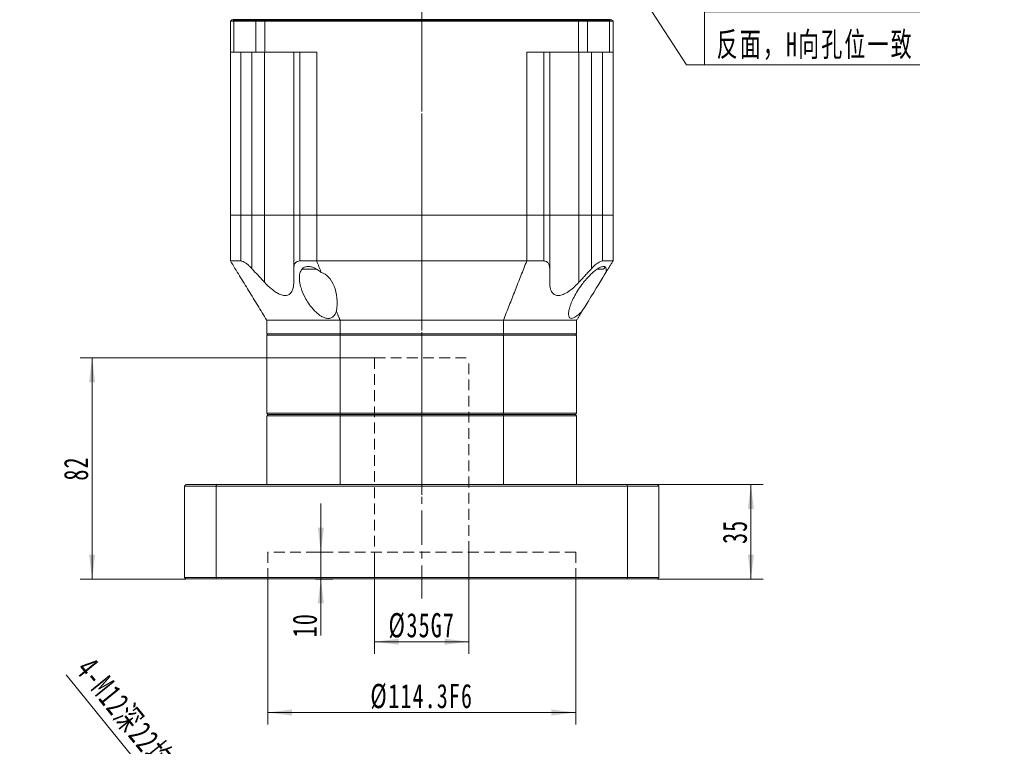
# Model space of a CAD drawing. Header units: millimetres. Extents: x 1532 to 2885, y -158 to 806.
# Tile 2 of 4: x 1894 to 2260, y 191 to 460. Entities that reach past the tile are written whole.
import ezdxf

# ---------------------------------------------------------------- set-up
doc = ezdxf.new("R2010")
doc.units = ezdxf.units.MM
doc.header["$LTSCALE"] = 2
for name, pattern in [('CENTER', [10.16, 6.35, -1.27, 1.27, -1.27]), ('DASHED', [0.75, 0.5, -0.25]), ('点画线', [18, 12, -2, 2, -2])]:
    doc.linetypes.add(name, pattern=pattern)
doc.layers.get('0').update_dxf_attribs({"lineweight": 18})
for name, color, linetype, lineweight in [('3中心线层', 1, 'CENTER', 18), ('4虚线层', 6, 'DASHED', 18), ('EB0', 7, 'Continuous', 35), ('中心线层', 1, '点画线', 18), ('尺寸线层', 3, 'Continuous', 18)]:
    doc.layers.add(name, color=color, linetype=linetype, lineweight=lineweight)
doc.styles.add('标准', font='txt', dxfattribs={"width": 0.667})
doc.dimstyles.new('a4-1-3', dxfattribs={"dimtxt": 9, "dimasz": 9, "dimexe": 4.5, "dimexo": 0, "dimgap": 1.5, "dimtad": 1, "dimdec": 3, "dimdsep": 46, "dimtxsty": '标准', "dimblk": '_CAXARROW', "dimcen": 0, "dimdle": 18, "dimazin": 2, "dimtfac": 0.707107, "dimtdec": 3, "dimtix": 1, "dimtmove": 2, "dimatfit": 3, "dimfxl": 0, "dimfrac": 2, "dimtolj": 1, "dimarcsym": 0})

# ---------------------------------------------------------------- blocks, each defined once
blk = doc.blocks.new('*X7')
at = {"layer": '尺寸线层', "linetype": 'Continuous'}
for points in [[(1967.95, 147.34), (1963.16, 155.04), (1961.41, 153.63)], [(1975.5, 138.01), (1982.04, 131.73), (1980.29, 130.31)]]:
    blk.add_hatch(color=0, dxfattribs=at).paths.add_polyline_path(points, flags=0)
at = {"layer": '尺寸线层', "color": 0, "linetype": 'Continuous'}
blk.add_line((1911.49, 217.07), (1983.06, 128.69), dxfattribs=at)
at = {"layer": '尺寸线层', "color": 0, "insert": (1935.68, 198.95), "char_height": 9, "width": 117.2052, "attachment_point": 5, "rotation": 309.001, "line_spacing_factor": 1.15057, "style": '标准'}
blk.add_mtext('\\T1.1;4-M12深22均布', dxfattribs=at)
blk = doc.blocks.new('_CAXARROW')
blk.add_hatch(color=0).paths.add_polyline_path([(0, 0), (-1, 0.125), (-1, -0.125)], flags=0)
blk = doc.blocks.new('*X27')
at = {"layer": '尺寸线层', "linetype": 'Continuous'}
blk.add_hatch(color=0, dxfattribs=at).paths.add_polyline_path([(-43.43, 56.55), (-37.58, 49.61), (-39.47, 48.39)], flags=0)
at = {"layer": '尺寸线层', "color": 0, "linetype": 'Continuous'}
blk.add_line((-43.43, 56.55), (-6.72, 0), dxfattribs=at)
at = {"layer": '尺寸线层', "color": 0}
for p, q in [((0, 19.66), (79.95, 19.66)), ((0, 0), (0, 19.66)), ((-6.72, 0), (0, 0)), ((0, 0), (79.95, 0))]:
    blk.add_line(p, q, dxfattribs=at)
at = {"layer": '尺寸线层', "color": 0, "insert": (4.5, 1.8), "char_height": 9, "width": 150.9096, "attachment_point": 7, "line_spacing_factor": 1.15057, "style": '标准'}
blk.add_mtext('\\T1.1;4-M10x20\\P反面，H向孔位一致', dxfattribs=at)
blk = doc.blocks.new('*X44')
at = {"layer": '尺寸线层', "linetype": 'Continuous'}
for points in [[(2165.62, 287.57), (2164.49, 278.57), (2166.74, 278.57)], [(2165.62, 252.57), (2164.49, 261.57), (2166.74, 261.57)]]:
    blk.add_hatch(color=0, dxfattribs=at).paths.add_polyline_path(points, flags=0)
at = {"layer": '尺寸线层', "color": 0, "linetype": 'Continuous'}
for p, q in [((2130.93, 287.57), (2170.12, 287.57)), ((2165.62, 252.57), (2165.62, 287.57)), ((2130.93, 252.57), (2170.12, 252.57))]:
    blk.add_line(p, q, dxfattribs=at)
at = {"layer": '尺寸线层', "color": 0, "insert": (2159.69, 270.07), "char_height": 9, "width": 18, "attachment_point": 5, "rotation": 90, "style": '标准'}
blk.add_mtext('\\T1.1;35', dxfattribs=at)
blk = doc.blocks.new('*X45')
at = {"layer": '尺寸线层', "linetype": 'Continuous'}
for points in [[(2025.93, 229.3), (2034.93, 230.43), (2034.93, 228.18)], [(2060.93, 229.3), (2051.93, 230.43), (2051.93, 228.18)]]:
    blk.add_hatch(color=0, dxfattribs=at).paths.add_polyline_path(points, flags=0)
at = {"layer": '尺寸线层', "color": 0, "linetype": 'Continuous'}
for p, q in [((2025.93, 262.57), (2025.93, 224.8)), ((2060.93, 262.57), (2060.93, 224.8)), ((2025.93, 229.3), (2060.93, 229.3))]:
    blk.add_line(p, q, dxfattribs=at)
at = {"layer": '尺寸线层', "color": 0, "insert": (2043.43, 235.23), "char_height": 9, "width": 44.769, "attachment_point": 5, "style": '标准'}
blk.add_mtext('\\T1.1;%%C35G7', dxfattribs=at)
blk = doc.blocks.new('*X46')
at = {"layer": '尺寸线层', "linetype": 'Continuous'}
for points in [[(1986.28, 203.04), (1995.28, 204.17), (1995.28, 201.92)], [(2100.58, 203.04), (2091.58, 204.17), (2091.58, 201.92)]]:
    blk.add_hatch(color=0, dxfattribs=at).paths.add_polyline_path(points, flags=0)
at = {"layer": '尺寸线层', "color": 0, "linetype": 'Continuous'}
for p, q in [((1986.28, 252.57), (1986.28, 198.54)), ((2100.58, 252.57), (2100.58, 198.54)), ((1986.28, 203.04), (2100.58, 203.04))]:
    blk.add_line(p, q, dxfattribs=at)
at = {"layer": '尺寸线层', "color": 0, "insert": (2043.43, 208.97), "char_height": 9, "width": 73.0098, "attachment_point": 5, "style": '标准'}
blk.add_mtext('\\T1.1;%%C114.3F6', dxfattribs=at)
blk = doc.blocks.new('*X47')
at = {"layer": '尺寸线层', "linetype": 'Continuous'}
for points in [[(2005.99, 262.57), (2004.86, 271.57), (2007.11, 271.57)], [(2005.99, 252.57), (2004.86, 243.57), (2007.11, 243.57)]]:
    blk.add_hatch(color=0, dxfattribs=at).paths.add_polyline_path(points, flags=0)
at = {"layer": '尺寸线层', "color": 0, "linetype": 'Continuous'}
for p, q in [((2005.99, 231.66), (2005.99, 280.57)), ((2004.02, 262.57), (2010.49, 262.57)), ((2004.02, 252.57), (2010.49, 252.57))]:
    blk.add_line(p, q, dxfattribs=at)
at = {"layer": '尺寸线层', "color": 0, "insert": (2000.06, 235.44), "char_height": 9, "width": 18, "attachment_point": 5, "rotation": 90, "style": '标准'}
blk.add_mtext('\\T1.1;10', dxfattribs=at)
blk = doc.blocks.new('*X48')
at = {"layer": '尺寸线层', "linetype": 'Continuous'}
for points in [[(1921.1, 334.57), (1919.97, 325.57), (1922.22, 325.57)], [(1921.1, 252.57), (1919.97, 261.57), (1922.22, 261.57)]]:
    blk.add_hatch(color=0, dxfattribs=at).paths.add_polyline_path(points, flags=0)
at = {"layer": '尺寸线层', "color": 0, "linetype": 'Continuous'}
for p, q in [((2025.93, 334.57), (1916.6, 334.57)), ((1921.1, 252.57), (1921.1, 334.57)), ((1955.93, 252.57), (1916.6, 252.57))]:
    blk.add_line(p, q, dxfattribs=at)
at = {"layer": '尺寸线层', "color": 0, "insert": (1915.17, 293.57), "char_height": 9, "width": 18, "attachment_point": 5, "rotation": 90, "style": '标准'}
blk.add_mtext('\\T1.1;82', dxfattribs=at)

msp = doc.modelspace()

# ---------------------------------------------------------------- linework, layer by layer
at = {"color": 7, "linetype": 'Continuous', "lineweight": 15}
for p, q in [((1972.9257, 460.0729), (1972.4257, 459.5729)), ((1973.6757, 459.5729), (1972.4257, 459.5729)), ((1972.4257, 448.0729), (1972.4257, 459.5729)), ((1972.9257, 460.0729), (1974.0507, 460.0729)), ((1974.0507, 460.0729), (1973.6757, 459.5729)), ((1973.6757, 459.5729), (1973.6757, 448.0729)), ((1981.912, 459.5729), (1973.6757, 459.5729)), ((1974.0507, 460.0729), (1982.2427, 460.0729)), ((1974.0507, 460.0729), (1982.2427, 460.0729)), ((1982.2427, 460.0729), (1981.912, 459.5729)), ((1981.912, 448.0729), (1981.912, 459.5729)), ((1985.2192, 459.5729), (1981.912, 459.5729)), ((1982.2427, 460.0729), (1985.2192, 460.0729)), ((1982.2427, 460.0729), (1985.2192, 460.0729)), ((1985.2192, 460.0729), (2101.6323, 460.0729)), ((1985.2192, 460.0729), (1985.2192, 459.5729)), ((1985.2192, 460.0729), (2101.6323, 460.0729)), ((1985.2192, 459.5729), (1985.2192, 448.0729)), ((2101.6323, 459.5729), (1985.2192, 459.5729)), ((2101.6323, 460.0729), (2104.6087, 460.0729)), ((2101.6323, 460.0729), (2101.6323, 459.5729)), ((2101.6323, 460.0729), (2104.6087, 460.0729)), ((2101.6323, 448.0729), (2101.6323, 459.5729)), ((2104.9394, 459.5729), (2101.6323, 459.5729)), ((2104.6087, 460.0729), (2112.8007, 460.0729)), ((2104.9394, 459.5729), (2104.6087, 460.0729)), ((2104.6087, 460.0729), (2112.8007, 460.0729)), ((2104.9394, 459.5729), (2104.9394, 448.0729)), ((2113.1757, 459.5729), (2104.9394, 459.5729)), ((2113.1757, 459.5729), (2112.8007, 460.0729)), ((2112.8007, 460.0729), (2113.9257, 460.0729)), ((2113.1757, 448.0729), (2113.1757, 459.5729)), ((2114.4257, 459.5729), (2113.1757, 459.5729)), ((2114.4257, 459.5729), (2113.9257, 460.0729)), ((2114.4257, 459.5729), (2114.4257, 448.0729)), ((1973.6757, 448.0729), (1972.4257, 448.0729)), ((1972.4257, 387.5729), (1972.4257, 448.0729)), ((1981.912, 448.0729), (1973.6757, 448.0729)), ((1976.2746, 387.5729), (1976.2746, 448.0729)), ((1980.4198, 448.0729), (1980.4198, 387.5729)), ((1985.2192, 448.0729), (1981.912, 448.0729)), ((1985.0894, 448.0729), (1985.0894, 387.5729)), ((2004.4386, 448.0729), (1985.2192, 448.0729)), ((1995.9257, 387.5729), (1995.9257, 448.0729)), ((1998.1297, 448.0729), (1998.1297, 387.5729)), ((2004.4386, 448.0729), (2004.4386, 387.5729)), ((2101.6323, 448.0729), (2082.4129, 448.0729)), ((2082.4129, 387.5729), (2082.4129, 448.0729)), ((2088.7218, 387.5729), (2088.7218, 448.0729)), ((2090.9257, 448.0729), (2090.9257, 387.5729)), ((2104.9394, 448.0729), (2101.6323, 448.0729)), ((2101.762, 448.0729), (2101.762, 387.5729)), ((2113.1757, 448.0729), (2104.9394, 448.0729)), ((2106.4317, 387.5729), (2106.4317, 448.0729)), ((2110.5768, 448.0729), (2110.5768, 387.5729)), ((2114.4257, 448.0729), (2113.1757, 448.0729)), ((2114.4257, 448.0729), (2114.4257, 387.5729)), ((1972.4257, 370.5729), (1972.4257, 387.5729)), ((1976.2746, 387.5729), (1972.4257, 387.5729)), ((1976.2746, 387.5729), (1972.4257, 387.5729)), ((1976.2746, 370.5729), (1976.2746, 387.5729)), ((1976.2746, 387.5729), (1980.4198, 387.5729)), ((1980.4198, 387.5729), (1976.2746, 387.5729)), ((1980.4198, 387.5729), (1980.4198, 367.6923)), ((1980.4198, 387.5729), (1985.0894, 387.5729)), ((1980.4198, 387.5729), (1985.0894, 387.5729)), ((1985.0894, 387.5729), (1985.0894, 362.6375)), ((1985.0894, 387.5729), (1995.9257, 387.5729)), ((1985.0894, 387.5729), (1995.9257, 387.5729)), ((1995.9257, 367.6923), (1995.9257, 387.5729)), ((1995.9257, 387.5729), (1998.1297, 387.5729)), ((1998.1297, 387.5729), (1995.9257, 387.5729)), ((1998.1297, 387.5729), (1998.1297, 370.5729)), ((2004.4386, 387.5729), (1998.1297, 387.5729)), ((2004.4386, 387.5729), (1998.1297, 387.5729)), ((2004.4386, 387.5729), (2004.4386, 370.5729)), ((2004.4386, 387.5729), (2082.4129, 387.5729)), ((2082.4129, 387.5729), (2004.4386, 387.5729)), ((2082.4129, 370.5729), (2082.4129, 387.5729)), ((2088.7218, 387.5729), (2082.4129, 387.5729)), ((2088.7218, 387.5729), (2082.4129, 387.5729)), ((2088.7218, 370.5729), (2088.7218, 387.5729)), ((2088.7218, 387.5729), (2090.9257, 387.5729)), ((2090.9257, 387.5729), (2088.7218, 387.5729)), ((2090.9257, 387.5729), (2090.9257, 367.6923)), ((2090.9257, 387.5729), (2101.762, 387.5729)), ((2090.9257, 387.5729), (2101.762, 387.5729)), ((2101.762, 387.5729), (2101.762, 362.6375)), ((2101.762, 387.5729), (2106.4317, 387.5729)), ((2101.762, 387.5729), (2106.4317, 387.5729)), ((2106.4317, 367.6923), (2106.4317, 387.5729)), ((2106.4317, 387.5729), (2110.5768, 387.5729)), ((2110.5768, 387.5729), (2106.4317, 387.5729)), ((2110.5768, 387.5729), (2110.5768, 370.5729)), ((2114.4257, 387.5729), (2110.5768, 387.5729)), ((2114.4257, 387.5729), (2110.5768, 387.5729)), ((2114.4257, 387.5729), (2114.4257, 370.5729)), ((1972.4257, 370.5729), (1976.2746, 370.5729)), ((1998.1297, 370.5729), (2004.4386, 370.5729)), ((2082.4129, 370.5729), (2004.4386, 370.5729)), ((2082.4129, 370.5729), (2088.7218, 370.5729)), ((2110.5768, 370.5729), (2114.4257, 370.5729)), ((2004.4177, 367.4729), (1999.5066, 367.4729)), ((2110.4092, 367.4729), (2108.5218, 367.4729)), ((2013.1148, 348.5729), (1985.9257, 348.5729)), ((1985.9257, 348.5729), (1985.9257, 343.5729)), ((2073.7366, 348.5729), (2013.1148, 348.5729)), ((2013.1148, 348.5729), (2013.1148, 343.5729)), ((2100.9257, 348.5729), (2073.7366, 348.5729)), ((2073.7366, 348.5729), (2073.7366, 343.5729)), ((2100.9257, 348.5729), (2100.9257, 343.5729)), ((2013.1148, 343.5729), (1985.9257, 343.5729)), ((2073.7366, 343.5729), (2013.1148, 343.5729)), ((2100.9257, 343.5729), (2073.7366, 343.5729)), ((2013.1148, 343.0729), (1985.9257, 343.0729)), ((1985.9257, 343.0729), (1985.9257, 314.0729)), ((2013.1148, 314.0729), (2013.1148, 343.0729)), ((2073.7366, 343.0729), (2013.1148, 343.0729)), ((2073.7366, 343.0729), (2073.7366, 314.0729)), ((2100.9257, 343.0729), (2073.7366, 343.0729)), ((2100.9257, 314.0729), (2100.9257, 343.0729)), ((1985.9257, 314.0729), (2013.1148, 314.0729)), ((2013.1148, 313.0729), (1985.9257, 313.0729)), ((1985.9257, 313.0729), (1985.9257, 287.5729)), ((1986.4257, 313.5729), (2013.2388, 313.5729)), ((2013.2388, 313.5729), (1986.4257, 313.5729)), ((2013.1148, 314.0729), (2073.7366, 314.0729)), ((2013.1148, 287.5729), (2013.1148, 313.0729)), ((2073.7366, 313.0729), (2013.1148, 313.0729)), ((2013.2388, 313.5729), (2073.6126, 313.5729)), ((2073.6126, 313.5729), (2013.2388, 313.5729)), ((2073.6126, 313.5729), (2100.4257, 313.5729)), ((2100.4257, 313.5729), (2073.6126, 313.5729)), ((2073.7366, 314.0729), (2100.9257, 314.0729)), ((2073.7366, 313.0729), (2073.7366, 287.5729)), ((2100.9257, 313.0729), (2073.7366, 313.0729)), ((2100.9257, 287.5729), (2100.9257, 313.0729)), ((1955.4257, 287.0729), (1955.4257, 253.0729)), ((1967.0828, 287.0729), (1955.4257, 287.0729)), ((1955.9257, 287.5729), (1967.2696, 287.5729)), ((1967.0828, 253.0729), (1967.0828, 287.0729)), ((2119.7687, 287.0729), (1967.0828, 287.0729)), ((1967.2696, 287.5729), (2119.5818, 287.5729)), ((2119.5818, 287.5729), (2130.9257, 287.5729)), ((2119.7687, 287.0729), (2119.7687, 253.0729)), ((2131.4257, 287.0729), (2119.7687, 287.0729)), ((2131.4257, 253.0729), (2131.4257, 287.0729)), ((1955.4257, 253.0729), (1967.0828, 253.0729)), ((1967.2696, 252.5729), (1955.9257, 252.5729)), ((1967.0828, 253.0729), (2119.7687, 253.0729)), ((2119.5818, 252.5729), (1967.2696, 252.5729)), ((2130.9257, 252.5729), (2119.5818, 252.5729)), ((2119.7687, 253.0729), (2131.4257, 253.0729))]:
    msp.add_line(p, q, dxfattribs=at)
msp.add_lwpolyline([(2111.8219, 366.3296), (2111.5732, 365.9243), (2111.1688, 365.2653), (2110.6181, 364.3679), (2109.9342, 363.2533), (2109.1328, 361.9473), (2108.2327, 360.4806), (2107.255, 358.8873), (2106.2225, 357.2047), (2105.1594, 355.4722), (2104.0904, 353.7301), (2103.0405, 352.0192)], dxfattribs=at)
for centre, start, end in [((1999.5066, 368.4729), 247.401448, 270), ((2110.4092, 368.4729), 270, 360)]:
    msp.add_arc(centre, 1, start, end, dxfattribs=at)
msp.add_ellipse((2005.0066, 355.0645), major_axis=(0, 11.4074), ratio=0.61363636, start_param=4.44214893, end_param=6.12506471, dxfattribs=at)
for points in [[(1985.9257, 348.5729), (1972.4257, 370.5729)], [(2004.4386, 370.5729), (2006.1088, 366.3296)], [(2073.7366, 348.5729), (2082.4129, 370.5729)], [(2114.4257, 370.5729), (2111.8219, 366.3296)], [(2106.4317, 367.6923), (2101.762, 362.6375)], [(2011.7525, 352.0192), (2013.1148, 348.5729)], [(2103.0405, 352.0192), (2100.9257, 348.5729)], [(1986.4257, 343.5729), (1985.9257, 343.0729)], [(2013.2388, 343.5729), (2013.1148, 343.0729)], [(2073.7366, 343.0729), (2073.6126, 343.5729)], [(2100.9257, 343.0729), (2100.4257, 343.5729)], [(1986.4257, 313.5729), (1985.9257, 314.0729)], [(1985.9257, 313.0729), (1986.4257, 313.5729)], [(2013.2388, 313.5729), (2013.1148, 314.0729)], [(2013.1148, 313.0729), (2013.2388, 313.5729)], [(2073.6126, 313.5729), (2073.7366, 314.0729)], [(2073.7366, 313.0729), (2073.6126, 313.5729)], [(2100.9257, 314.0729), (2100.4257, 313.5729)], [(2100.9257, 313.0729), (2100.4257, 313.5729)], [(1955.4257, 287.0729), (1955.9257, 287.5729)], [(1967.0828, 287.0729), (1967.2696, 287.5729)], [(2119.7687, 287.0729), (2119.5818, 287.5729)], [(2130.9257, 287.5729), (2131.4257, 287.0729)], [(1955.4257, 253.0729), (1955.9257, 252.5729)], [(1967.2696, 252.5729), (1967.0828, 253.0729)], [(2119.5818, 252.5729), (2119.7687, 253.0729)], [(2130.9257, 252.5729), (2131.4257, 253.0729)]]:
    msp.add_open_spline(points, degree=1, dxfattribs=at)
for points, knots in [([(1980.4198, 367.6923), (1980.1288, 368.0007), (1979.5474, 368.6168), (1978.5771, 369.4703), (1977.604, 370.1526), (1976.7939, 370.524), (1976.4175, 370.5595), (1976.2746, 370.5729)], [0, 0, 0, 0, 1.12288088, 2.24308532, 3.47306139, 4.51168182, 5.14651158, 5.14651158, 5.14651158, 5.14651158]), ([(1998.1297, 370.5729), (1997.8058, 370.5335), (1997.1602, 370.4551), (1996.4161, 369.815), (1995.9892, 368.874), (1995.9453, 368.0577), (1995.9257, 367.6923)], [0, 0, 0, 0, 0.86215546, 1.71853077, 3.0266067, 4.08652813, 4.08652813, 4.08652813, 4.08652813]), ([(2090.9257, 367.6923), (2090.9119, 368.0007), (2090.8841, 368.6168), (2090.6132, 369.4703), (2090.1105, 370.1526), (2089.4238, 370.524), (2088.9148, 370.5595), (2088.7218, 370.5729)], [0, 0, 0, 0, 0.89264101, 1.78315683, 2.76093381, 3.58658981, 4.09125264, 4.09125264, 4.09125264, 4.09125264]), ([(2110.5768, 370.5729), (2110.3215, 370.5335), (2109.8126, 370.4551), (2108.7139, 369.815), (2107.5541, 368.874), (2106.7787, 368.0577), (2106.4317, 367.6923)], [0, 0, 0, 0, 1.08520657, 2.16314546, 3.80963792, 5.14377803, 5.14377803, 5.14377803, 5.14377803]), ([(1985.0894, 362.6375), (1983.7353, 364.0914), (1982.172, 365.7701), (1980.6267, 367.4653), (1980.4198, 367.6923)], [0, 0, 0, 0, 5.96033141, 6.88161623, 6.88161623, 6.88161623, 6.88161623]), ([(1995.9257, 367.6923), (1995.9257, 367.4653), (1995.9257, 365.7701), (1995.9257, 364.0914), (1995.9257, 362.6375)], [0, 0, 0, 0, 0.6767102, 5.054757, 5.054757, 5.054757, 5.054757]), ([(2011.7525, 352.0192), (2011.6089, 351.5911), (2011.3137, 350.7116), (2010.4844, 349.7518), (2009.3634, 349.2452), (2008.1486, 349.2404), (2006.7235, 349.6963), (2005.3416, 350.5521), (2004.0521, 351.662), (2002.7347, 353.0586), (2001.3837, 354.8393), (1999.8346, 357.4421), (1998.6778, 360.1758), (1998.029, 362.9174), (1997.9477, 365.0658), (1998.386, 366.8135), (1999.2765, 367.953), (2000.4887, 368.5093), (2001.8456, 368.5455), (2003.4264, 368.1046), (2004.8771, 367.3173), (2005.756, 366.6125), (2006.1088, 366.3296)], [0, 0, 0, 0, 1.58943075, 3.26534015, 4.49198663, 5.72533161, 6.83614338, 8.49417023, 9.8316467, 11.17203856, 13.44234872, 15.71638055, 19.47072515, 22.0047095, 24.53183276, 26.72774694, 28.59580746, 29.97837532, 31.36766045, 32.62756506, 34.35557501, 35.51429673, 35.51429673, 35.51429673, 35.51429673]), ([(2090.9257, 362.6375), (2090.9257, 364.0914), (2090.9257, 365.7701), (2090.9257, 367.4653), (2090.9257, 367.6923)], [0, 0, 0, 0, 4.3780468, 5.054757, 5.054757, 5.054757, 5.054757]), ([(2103.0405, 352.0192), (2102.64, 351.6197), (2101.7288, 350.7109), (2100.4317, 349.7242), (2099.309, 349.234), (2098.5738, 349.2532), (2098.0509, 349.724), (2097.8666, 350.6018), (2097.9535, 351.7399), (2098.2675, 353.1689), (2098.8997, 354.985), (2099.9377, 357.2033), (2101.2432, 359.4864), (2102.688, 361.61), (2104.1726, 363.4965), (2105.7934, 365.294), (2107.5301, 366.8937), (2109.1752, 368.0149), (2110.4052, 368.5257), (2111.2638, 368.5322), (2111.8169, 368.064), (2111.962, 367.2736), (2111.86, 366.5865), (2111.8219, 366.3296)], [0, 0, 0, 0, 1.3673905, 3.11073867, 4.21441886, 5.32332881, 6.34707118, 7.89780025, 9.15444542, 10.41382089, 12.54095273, 14.67147797, 16.92270346, 19.17311317, 20.89303544, 22.61060664, 24.85963318, 26.46388708, 27.73276958, 29.00738941, 30.16811178, 31.78970551, 32.757768, 32.757768, 32.757768, 32.757768]), ([(1995.9257, 362.6375), (1995.9042, 362.0856), (1995.8612, 360.9829), (1995.4317, 359.4701), (1994.6284, 358.2824), (1993.344, 357.666), (1991.7932, 357.7635), (1990.2589, 358.3903), (1988.8969, 359.2303), (1987.1513, 360.5528), (1985.9351, 361.7824), (1985.0894, 362.6375)], [0, 0, 0, 0, 1.81418556, 3.62409993, 5.63118408, 7.31212006, 9.00054564, 10.54789571, 11.78283437, 13.02024208, 15.84497007, 15.84497007, 15.84497007, 15.84497007]), ([(2101.762, 362.6375), (2101.2254, 362.0856), (2100.1535, 360.9829), (2098.34, 359.4701), (2096.4649, 358.2824), (2094.6297, 357.666), (2093.1659, 357.7635), (2092.1926, 358.3903), (2091.5895, 359.2303), (2091.0467, 360.5528), (2090.9753, 361.7824), (2090.9257, 362.6375)], [0, 0, 0, 0, 1.81410618, 3.62394565, 5.6309396, 7.31180628, 9.00015991, 10.5474417, 11.78233114, 13.01968542, 15.84429304, 15.84429304, 15.84429304, 15.84429304])]:
    msp.add_open_spline(points, degree=3, knots=knots, dxfattribs=at)
at = {"layer": '3中心线层'}
for p, q in [((2043.4257, 565.761), (2043.4257, 282.7536)), ((2043.4257, 562.4356), (2043.4257, 245.3471))]:
    msp.add_line(p, q, dxfattribs=at)
at = {"layer": '4虚线层', "lineweight": 15, "ltscale": 4}
for p, q in [((2025.9257, 334.5729), (2025.9257, 262.5729)), ((2025.9257, 334.5729), (2060.9257, 334.5729)), ((2060.9257, 262.5729), (2060.9257, 334.5729)), ((1986.2757, 262.5729), (1986.2757, 252.5729)), ((2100.5757, 262.5729), (1986.2757, 262.5729)), ((2100.5757, 252.5729), (2100.5757, 262.5729))]:
    msp.add_line(p, q, dxfattribs=at)
at = {"layer": 'EB0', "linetype": 'Continuous', "lineweight": 35}
for p, q in [((1973.4257, 460.0729), (2113.4257, 460.0729)), ((1974.0507, 460.0729), (1982.2427, 460.0729)), ((1982.2427, 460.0729), (1985.2192, 460.0729)), ((1985.2192, 460.0729), (2101.6323, 460.0729)), ((2101.6323, 460.0729), (2104.6087, 460.0729)), ((2104.6087, 460.0729), (2112.8007, 460.0729))]:
    msp.add_line(p, q, dxfattribs=at)
at = {"layer": '中心线层'}
msp.add_line((2043.4257, 284.1854), (2043.4257, 631.5729), dxfattribs=at)

# ---------------------------------------------------------------- block references
at = {"layer": '尺寸线层'}
msp.add_blockref('*X27', (2148.3796, 443.3282), dxfattribs=at)

# ---------------------------------------------------------------- dimensions: what is measured, and where the dimension line sits
for base, p1, p2, picture, middle in [((1921.0957, 334.5729), (1955.9257, 252.5729), (2025.9257, 334.5729), '*X48', (1915.1707, 293.5729)), ((2165.6196, 287.5729), (2130.9257, 252.5729), (2130.9257, 287.5729), '*X44', (2159.6946, 270.0729)), ((2005.9872, 262.5729), (2004.0248, 252.5729), (2004.0248, 262.5729), '*X47', (2000.0622, 235.4396))]:
    dim = msp.add_linear_dim(base=base, p1=p1, p2=p2, angle=90, dimstyle='a4-1-3', override={"dimsah": 1, "dimtfill": 1, "dimtzin": 0}, dxfattribs=at)
    dim.commit()
    dim.dimension.update_dxf_attribs({"geometry": picture, "text_midpoint": middle, "dimtype": 160})
for base, p1, p2, text, picture, middle in [((2060.9257, 229.3), (2025.9257, 262.5729), (2060.9257, 262.5729), '%%C<>G7', '*X45', (2043.4257, 235.225)), ((2100.5757, 203.0408), (1986.2757, 252.5729), (2100.5757, 252.5729), '%%C<>F6', '*X46', (2043.4257, 208.9658))]:
    dim = msp.add_linear_dim(base=base, p1=p1, p2=p2, angle=0, text=text, dimstyle='a4-1-3', override={"dimsah": 1, "dimtfill": 1, "dimtzin": 0}, dxfattribs=at)
    dim.commit()
    dim.dimension.update_dxf_attribs({"geometry": picture, "text_midpoint": middle})
dim = msp.add_diameter_dim_2p(p1=(1975.5037, 138.0148), p2=(1967.9517, 147.3404), text='4-M12深22均布', dimstyle='a4-1-3', override={"dimpost": '%%C<>', "dimsah": 1, "dimtfill": 1, "dimtzin": 0}, dxfattribs=at)
dim.commit()
dim.dimension.update_dxf_attribs({"geometry": '*X7', "text_midpoint": (1929.9257, 194.2969), "dimtype": 163})

doc.saveas('drawing.dxf')
